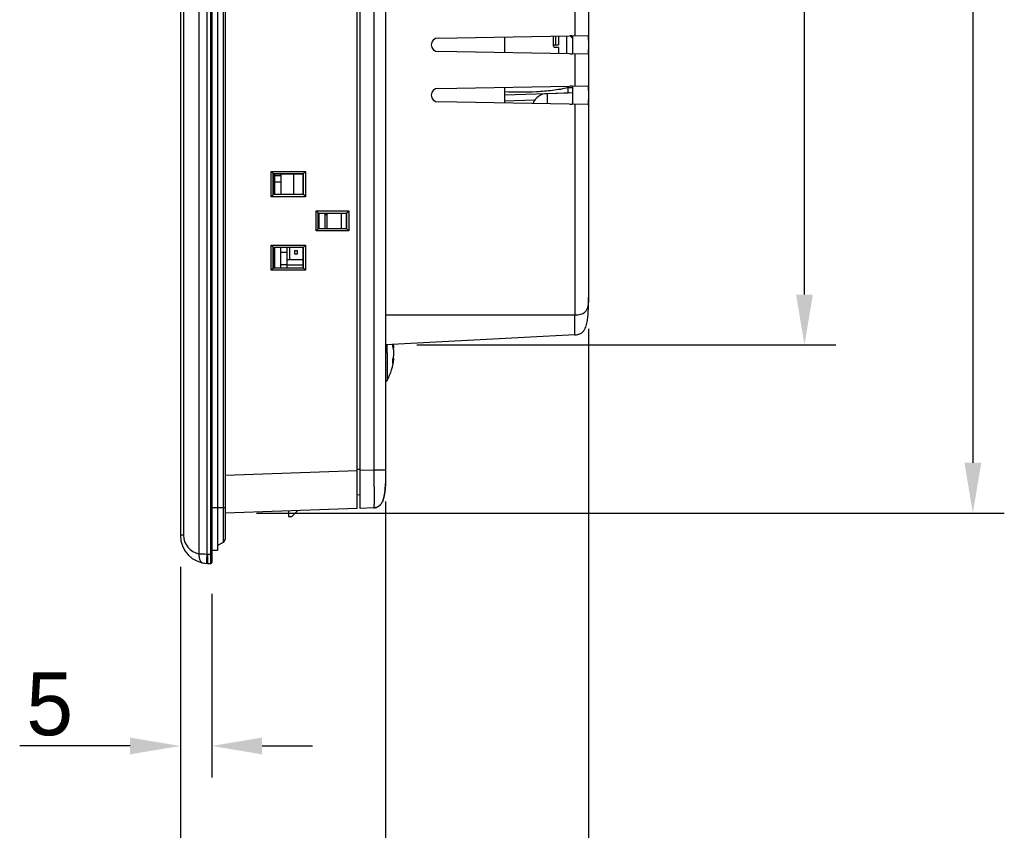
# Model space of a CAD drawing. Header units: millimetres. Extents: x 0 to 1189, y 0 to 841.
# Tile 14 of 29: x 609 to 766, y 319 to 448. Entities that reach past the tile are written whole.
import ezdxf

# ---------------------------------------------------------------- set-up
doc = ezdxf.new("R2010")
doc.units = ezdxf.units.MM
doc.header["$LTSCALE"] = 65.395
doc.header["$PDMODE"] = 3
doc.header["$PDSIZE"] = 0.01
doc.layers.get('0').update_dxf_attribs({"linetype": 'CONTINUOUS'})
doc.layers.get('Defpoints').update_dxf_attribs({"linetype": 'CONTINUOUS'})
doc.layers.add('11_COMPONENTS', color=7, linetype='CONTINUOUS')
doc.styles.get("Standard").update_dxf_attribs({"font": 'gothic.ttf'})
doc.dimstyles.new('WALL', dxfattribs={"dimtxt": 10, "dimasz": 8, "dimexe": 5, "dimexo": 5, "dimgap": 1.5, "dimtad": 1, "dimtoh": 1, "dimdsep": 46, "dimtxsty": 'STANDARD', "dimcen": 0, "dimadec": 0, "dimazin": 0, "dimtp": 0.001, "dimtm": 0.001, "dimtfac": 1, "dimtofl": 0, "dimtmove": 0, "dimatfit": 3, "dimfxl": 1, "dimtolj": 1, "dimarcsym": 0})

# ---------------------------------------------------------------- blocks, each defined once
blk = doc.blocks.new('*D11')
at = {"color": 0, "lineweight": -2}
for p, q in [((634.64, 361.35), (634.64, 327.84)), ((639.64, 357.04), (639.64, 327.84)), ((626.64, 332.84), (609.1, 332.84)), ((647.64, 332.84), (655.64, 332.84))]:
    blk.add_line(p, q, dxfattribs=at)
at = {"color": 0}
for points in [[(626.64, 334.17), (626.64, 331.51), (634.64, 332.84)], [(647.64, 334.17), (647.64, 331.51), (639.64, 332.84)]]:
    blk.add_solid(points, dxfattribs=at)
at = {"layer": 'Defpoints', "color": 0}
for p in [(634.64, 366.35), (639.64, 362.04), (639.64, 332.84)]:
    blk.add_point(p, dxfattribs=at)
at = {"color": 0, "insert": (613.87, 339.47), "char_height": 10, "attachment_point": 5}
blk.add_mtext('\\A1;5', dxfattribs=at)
blk = doc.blocks.new('*D12')
at = {"color": 0, "lineweight": -2}
for p, q in [((667.24, 371.7), (667.24, 299.85)), ((634.64, 361.35), (634.64, 299.85)), ((642.64, 304.85), (659.24, 304.85))]:
    blk.add_line(p, q, dxfattribs=at)
at = {"color": 0}
for points in [[(642.64, 306.18), (642.64, 303.52), (634.64, 304.85)], [(659.24, 306.18), (659.24, 303.52), (667.24, 304.85)]]:
    blk.add_solid(points, dxfattribs=at)
at = {"layer": 'Defpoints', "color": 0}
for p in [(667.24, 376.7), (634.64, 366.35), (667.24, 304.85)]:
    blk.add_point(p, dxfattribs=at)
at = {"color": 0, "insert": (650.94, 311.6), "char_height": 10, "attachment_point": 5}
blk.add_mtext('\\A1;32.6', dxfattribs=at)
blk = doc.blocks.new('*D13')
at = {"color": 0, "lineweight": -2}
for p, q in [((699.54, 399.2), (699.54, 275.46)), ((634.64, 361.35), (634.64, 275.46)), ((642.64, 280.46), (691.54, 280.46))]:
    blk.add_line(p, q, dxfattribs=at)
at = {"color": 0}
for points in [[(642.64, 281.79), (642.64, 279.13), (634.64, 280.46)], [(691.54, 281.79), (691.54, 279.13), (699.54, 280.46)]]:
    blk.add_solid(points, dxfattribs=at)
at = {"layer": 'Defpoints', "color": 0}
for p in [(699.54, 404.2), (634.64, 366.35), (699.54, 280.46)]:
    blk.add_point(p, dxfattribs=at)
at = {"color": 0, "insert": (667.09, 287.21), "char_height": 10, "attachment_point": 5}
blk.add_mtext('\\A1;64.9', dxfattribs=at)
blk = doc.blocks.new('*D14')
at = {"color": 0, "lineweight": -2}
for p, q in [((646.74, 570.8), (765.63, 570.8)), ((760.63, 562.8), (760.63, 377.87)), ((646.74, 369.87), (765.63, 369.87))]:
    blk.add_line(p, q, dxfattribs=at)
at = {"color": 0}
for points in [[(759.3, 562.8), (761.96, 562.8), (760.63, 570.8)], [(759.3, 377.87), (761.96, 377.87), (760.63, 369.87)]]:
    blk.add_solid(points, dxfattribs=at)
at = {"layer": 'Defpoints', "color": 0}
for p in [(641.74, 570.8), (641.74, 369.87), (760.63, 369.87)]:
    blk.add_point(p, dxfattribs=at)
at = {"color": 0, "insert": (753.88, 470.33), "char_height": 10, "attachment_point": 5, "rotation": 90}
blk.add_mtext('\\A1;200.9', dxfattribs=at)
blk = doc.blocks.new('*D15')
at = {"color": 0, "lineweight": -2}
for p, q in [((672.24, 544.03), (738.86, 544.03)), ((733.86, 404.63), (733.86, 536.03)), ((672.24, 396.63), (738.86, 396.63))]:
    blk.add_line(p, q, dxfattribs=at)
at = {"color": 0}
for points in [[(732.53, 536.03), (735.2, 536.03), (733.86, 544.03)], [(732.53, 404.63), (735.2, 404.63), (733.86, 396.63)]]:
    blk.add_solid(points, dxfattribs=at)
at = {"layer": 'Defpoints', "color": 0}
for p in [(667.24, 544.03), (733.86, 544.03), (667.24, 396.63)]:
    blk.add_point(p, dxfattribs=at)
at = {"color": 0, "insert": (727.11, 470.33), "char_height": 10, "attachment_point": 5, "rotation": 90}
blk.add_mtext('\\A1;147.4', dxfattribs=at)

msp = doc.modelspace()

# ---------------------------------------------------------------- linework, layer by layer
at = {"layer": '11_COMPONENTS', "color": 7, "linetype": 'Continuous'}
for p, q in [((639.64, 581.128), (639.64, 362.042)), ((637.599, 579.765), (637.599, 363.404)), ((638.861, 579.806), (638.861, 363.364)), ((639.433, 579.828), (639.433, 363.341)), ((634.64, 576.815), (634.64, 366.355)), ((635.141, 576.815), (635.141, 366.355)), ((640.54, 576.735), (640.54, 363.935)), ((641.44, 575.454), (641.44, 365.215)), ((641.74, 574.935), (641.74, 365.735)), ((662.74, 370.606), (662.74, 570.063)), ((663.24, 370.624), (663.24, 570.046)), ((667.24, 565.973), (667.24, 374.696)), ((665.38, 563.974), (665.38, 376.695)), ((699.54, 536.536), (699.54, 404.205)), ((697.354, 450.873), (697.354, 445.797)), ((675.604, 445.417), (699.395, 445.832)), ((686.175, 445.601), (686.175, 443.068)), ((693.94, 444.135), (693.94, 445.737)), ((694.34, 444.335), (694.34, 445.744)), ((694.74, 445.751), (694.74, 444.335)), ((696.058, 442.896), (696.058, 445.774)), ((696.606, 445.769), (697.04, 445.335)), ((697.04, 443.127), (697.04, 445.542)), ((699.395, 442.837), (675.604, 443.253)), ((694.088, 444.335), (694.34, 444.335)), ((694.74, 443.935), (694.14, 443.935)), ((694.34, 444.335), (694.74, 444.335)), ((694.74, 443.935), (694.74, 442.919)), ((697.354, 442.873), (697.354, 437.797)), ((675.604, 437.417), (699.395, 437.832)), ((686.175, 437.601), (686.175, 435.068)), ((686.175, 436.376), (696.299, 436.729)), ((692.953, 436.605), (697.04, 436.747)), ((697.04, 437.52), (696.299, 437.52)), ((696.299, 436.729), (696.299, 437.52)), ((696.519, 436.729), (696.299, 436.729)), ((697.04, 435.127), (697.04, 437.542)), ((699.395, 434.837), (675.604, 435.253)), ((691.003, 435.553), (686.175, 435.384)), ((692.953, 436.605), (692.953, 434.95)), ((697.354, 434.873), (697.354, 401.335)), ((649.104, 424.192), (654.514, 424.182)), ((649.42, 423.882), (649.104, 424.192)), ((649.104, 420.177), (649.104, 424.192)), ((649.421, 423.864), (649.42, 423.882)), ((649.42, 420.487), (649.42, 423.882)), ((649.421, 423.864), (654.193, 423.856)), ((649.54, 423.785), (649.421, 423.864)), ((654.14, 423.785), (649.54, 423.785)), ((649.54, 423.785), (649.54, 420.585)), ((649.64, 420.585), (649.64, 423.785)), ((649.64, 423.576), (650.64, 423.559)), ((650.64, 423.785), (650.64, 420.585)), ((652.64, 423.785), (652.64, 420.585)), ((654.14, 423.785), (654.175, 423.855)), ((654.14, 420.585), (654.14, 423.785)), ((654.175, 423.855), (654.193, 423.856)), ((654.175, 423.855), (654.175, 420.514)), ((654.193, 423.856), (654.514, 424.182)), ((654.514, 424.182), (654.514, 420.187)), ((649.64, 422.576), (650.64, 422.559)), ((649.42, 420.487), (649.104, 420.177)), ((654.514, 420.187), (649.104, 420.177)), ((649.42, 420.487), (649.421, 420.505)), ((649.54, 420.585), (649.421, 420.505)), ((654.193, 420.514), (649.421, 420.505)), ((649.54, 420.585), (654.14, 420.585)), ((654.14, 420.585), (654.175, 420.514)), ((654.193, 420.514), (654.175, 420.514)), ((654.193, 420.514), (654.514, 420.187)), ((656.224, 417.929), (661.408, 417.92)), ((656.539, 417.619), (656.224, 417.929)), ((656.224, 414.74), (656.224, 417.929)), ((656.54, 417.601), (656.539, 417.619)), ((656.539, 415.05), (656.539, 417.619)), ((656.54, 417.601), (661.086, 417.593)), ((656.64, 417.535), (656.54, 417.601)), ((661.04, 417.535), (656.64, 417.535)), ((656.64, 417.535), (656.64, 415.135)), ((657.64, 415.135), (657.64, 417.535)), ((657.64, 417.335), (657.94, 417.335)), ((657.94, 417.535), (657.94, 415.135)), ((660.24, 415.135), (660.24, 417.535)), ((661.04, 417.535), (661.069, 417.593)), ((661.04, 415.135), (661.04, 417.535)), ((661.069, 417.593), (661.086, 417.593)), ((661.069, 417.593), (661.069, 415.077)), ((661.086, 417.593), (661.408, 417.92)), ((661.408, 417.92), (661.408, 414.75)), ((656.539, 415.05), (656.224, 414.74)), ((656.539, 415.05), (656.54, 415.068)), ((656.64, 415.135), (656.54, 415.068)), ((661.086, 415.076), (656.54, 415.068)), ((656.64, 415.135), (661.04, 415.135)), ((661.04, 415.135), (661.069, 415.077)), ((661.086, 415.076), (661.069, 415.077)), ((661.086, 415.076), (661.408, 414.75)), ((661.408, 414.75), (656.224, 414.74)), ((649.104, 412.492), (654.514, 412.482)), ((649.42, 412.182), (649.104, 412.492)), ((649.104, 408.477), (649.104, 412.492)), ((649.421, 412.164), (649.42, 412.182)), ((649.42, 408.787), (649.42, 412.182)), ((649.421, 412.164), (654.193, 412.156)), ((649.54, 412.085), (649.421, 412.164)), ((654.14, 412.085), (649.54, 412.085)), ((649.54, 412.085), (649.54, 408.885)), ((649.64, 408.885), (649.64, 412.085)), ((650.64, 408.885), (650.64, 412.085)), ((651.64, 408.885), (651.64, 412.085)), ((651.99, 412.085), (651.99, 410.135)), ((654.14, 412.085), (654.175, 412.155)), ((654.14, 408.885), (654.14, 412.085)), ((654.175, 412.155), (654.193, 412.156)), ((654.175, 412.155), (654.175, 408.814)), ((654.193, 412.156), (654.514, 412.482)), ((654.514, 412.482), (654.514, 408.487)), ((651.64, 411.335), (650.64, 411.335)), ((654.14, 410.135), (651.64, 410.135)), ((653.29, 411.585), (652.79, 411.585)), ((652.79, 411.585), (652.79, 411.085)), ((652.79, 411.085), (653.29, 411.085)), ((653.29, 411.085), (653.29, 411.585)), ((649.42, 408.787), (649.104, 408.477)), ((649.42, 408.787), (649.421, 408.805)), ((649.54, 408.885), (649.421, 408.805)), ((654.193, 408.814), (649.421, 408.805)), ((649.54, 408.885), (654.14, 408.885)), ((651.64, 409.335), (650.64, 409.335)), ((651.64, 409.335), (654.14, 409.335)), ((654.14, 408.885), (654.175, 408.814)), ((654.193, 408.814), (654.175, 408.814)), ((654.193, 408.814), (654.514, 408.487)), ((654.514, 408.487), (649.104, 408.477)), ((697.354, 401.335), (667.24, 401.335)), ((697.354, 398.213), (667.24, 396.635)), ((667.495, 395.335), (667.495, 396.648)), ((668.598, 396.18), (668.483, 396.17)), ((667.495, 395.335), (667.495, 390.941)), ((668.598, 394.49), (668.483, 394.5)), ((662.74, 376.603), (641.74, 375.87)), ((663.24, 376.785), (662.74, 376.785)), ((665.38, 376.695), (663.24, 376.62)), ((667.24, 376.695), (665.38, 376.695)), ((667.223, 373.978), (667.229, 374.12)), ((667.229, 374.12), (667.234, 374.262)), ((667.234, 374.262), (667.237, 374.406)), ((667.237, 374.406), (667.239, 374.551)), ((667.239, 374.551), (667.24, 374.598)), ((667.24, 374.696), (667.24, 374.598)), ((663.24, 372.75), (662.74, 372.759)), ((667.111, 372.895), (667.132, 373.025)), ((641.74, 370.735), (639.64, 370.735)), ((662.74, 370.606), (641.74, 369.873)), ((651.825, 370.225), (651.856, 369.335)), ((652.356, 369.335), (653.316, 370.277)), ((665.38, 370.699), (663.24, 370.624)), ((651.856, 369.335), (652.356, 369.335)), ((635.141, 366.355), (634.64, 366.355)), ((641.44, 365.215), (640.54, 364.696)), ((638.983, 363.357), (639.433, 363.341)), ((639.64, 363.341), (639.433, 363.341)), ((640.54, 363.935), (639.64, 363.935)), ((638.983, 361.858), (639.433, 361.842))]:
    msp.add_line(p, q, dxfattribs=at)
for points in [[(665.504, 370.708), (665.608, 370.722), (665.709, 370.744), (665.808, 370.773), (665.903, 370.808), (665.996, 370.851), (666.085, 370.9), (666.171, 370.957), (666.253, 371.019), (666.331, 371.088), (666.405, 371.163), (666.475, 371.243), (666.541, 371.329), (666.603, 371.419), (666.662, 371.513), (666.716, 371.612), (666.767, 371.714), (666.815, 371.819), (666.859, 371.928), (666.9, 372.041), (666.938, 372.156), (666.974, 372.273), (667.006, 372.393), (667.036, 372.516), (667.064, 372.64), (667.089, 372.767), (667.111, 372.895)], [(667.132, 373.025), (667.151, 373.157), (667.167, 373.29), (667.182, 373.425), (667.195, 373.561), (667.206, 373.699), (667.215, 373.838), (667.223, 373.978)], [(665.38, 370.699), (665.399, 370.699), (665.504, 370.708)]]:
    msp.add_lwpolyline(points, dxfattribs=at)
for centre, radius, start, end in [((675.622, 444.335), 1.082, 91, 269), ((694.14, 444.135), 0.2, 180, 270), ((675.622, 436.335), 1.082, 91, 269), ((692.486, 436.639), 3.913, 13.0199, 16.9111), ((693.04, 434.106), 2.5, 92, 159.31241), ((663.91, 396.737), 4.509, 356.12153, 359.48762), ((664.141, 395.651), 4.489, 6.76549, 13.52952), ((659.638, 395.335), 9.002, 5.38805, 8.74186), ((659.64, 395.335), 9, 330.77534, 354.61231), ((664.146, 395.019), 4.483, 341.97716, 353.22863), ((659.565, 395.335), 9.035, 358.64497, 1.35503), ((663.902, 393.935), 4.518, 0.00616, 3.87391), ((663.959, 393.935), 4.46, 356.10122, 0.00241), ((667.058, 391.185), 0.5, 291.35509, 330.77534), ((651.468, 374.692), 15.772, 359.30311, 359.66034), ((639.14, 366.355), 4.5, 180, 268), ((638.141, 366.355), 3, 179.99999, 259.57803), ((641.14, 365.735), 0.6, 300, 0), ((639.738, 409.949), 46.593, 267.36836, 268.9211), ((639.088, 366.355), 3, 265.657, 267.99988), ((639.44, 362.042), 0.2, 268, 0)]:
    msp.add_arc(centre, radius, start, end, dxfattribs=at)
for points, knots in [([(697.04, 445.542), (697.04, 445.583), (697.031, 445.665), (696.934, 445.756), (696.789, 445.783), (696.682, 445.785), (696.621, 445.784)], [0, 0, 0, 0, 0.2205354, 0.4190788, 0.6702319, 1, 1, 1, 1]), ([(699.395, 445.832), (699.409, 445.832), (699.429, 445.805), (699.442, 445.766), (699.46, 445.691), (699.474, 445.566), (699.494, 445.296), (699.505, 444.88), (699.509, 444.335), (699.505, 443.789), (699.494, 443.374), (699.474, 443.103), (699.46, 442.979), (699.442, 442.904), (699.429, 442.865), (699.409, 442.837), (699.395, 442.837)], [0, 0, 0, 0, 0.0140482, 0.0264975, 0.0431479, 0.0889987, 0.1504587, 0.3107821, 0.4999987, 0.6892201, 0.84954, 0.9109997, 0.9568521, 0.9735025, 0.9859517, 1, 1, 1, 1]), ([(693.94, 444.135), (693.94, 444.18), (693.96, 444.271), (694.045, 444.335), (694.088, 444.335)], [0, 0, 0, 0, 0.5119547, 1, 1, 1, 1]), ([(693.94, 444.135), (693.94, 444.165), (693.964, 444.226), (694.036, 444.286), (694.12, 444.321), (694.179, 444.332), (694.209, 444.334)], [0, 0, 0, 0, 0.2516346, 0.5047036, 0.7555528, 1, 1, 1, 1]), ([(696.621, 442.886), (696.682, 442.885), (696.789, 442.886), (696.934, 442.913), (697.031, 443.004), (697.04, 443.086), (697.04, 443.127)], [0, 0, 0, 0, 0.3296415, 0.580782, 0.7793382, 1, 1, 1, 1]), ([(696.299, 437.52), (695.476, 437.316), (693.797, 437.039), (690.417, 436.765), (687.868, 436.78), (686.175, 436.856)], [0, 0, 0, 0, 0.2501388, 0.5001629, 1, 1, 1, 1]), ([(697.04, 437.542), (697.04, 437.583), (697.031, 437.665), (696.934, 437.756), (696.789, 437.783), (696.682, 437.785), (696.621, 437.784)], [0, 0, 0, 0, 0.2205354, 0.4190788, 0.6702319, 1, 1, 1, 1]), ([(699.395, 437.832), (699.409, 437.832), (699.429, 437.805), (699.442, 437.766), (699.46, 437.691), (699.474, 437.566), (699.494, 437.296), (699.505, 436.88), (699.509, 436.335), (699.505, 435.789), (699.494, 435.374), (699.474, 435.103), (699.46, 434.979), (699.442, 434.904), (699.429, 434.865), (699.409, 434.837), (699.395, 434.837)], [0, 0, 0, 0, 0.0140482, 0.0264975, 0.0431479, 0.0889987, 0.1504587, 0.3107821, 0.4999987, 0.6892201, 0.84954, 0.9109997, 0.9568521, 0.9735025, 0.9859517, 1, 1, 1, 1]), ([(696.621, 434.886), (696.682, 434.885), (696.789, 434.886), (696.934, 434.913), (697.031, 435.004), (697.04, 435.086), (697.04, 435.127)], [0, 0, 0, 0, 0.3296415, 0.580782, 0.7793382, 1, 1, 1, 1]), ([(697.354, 398.213), (697.514, 398.221), (697.831, 398.259), (698.281, 398.41), (698.656, 398.686), (698.922, 399.051), (699.104, 399.452), (699.269, 400.007), (699.392, 400.719), (699.472, 401.58), (699.516, 402.446), (699.537, 403.322), (699.54, 403.909), (699.54, 404.205)], [0, 0, 0, 0, 0.0679873, 0.1344736, 0.1990593, 0.2618074, 0.3235042, 0.3849329, 0.5069937, 0.6289231, 0.7512065, 0.8744661, 1, 1, 1, 1]), ([(699.54, 404.205), (699.54, 403.948), (699.527, 403.551), (699.471, 403.014), (699.39, 402.587), (699.264, 402.232), (699.096, 401.956), (698.815, 401.654), (698.363, 401.443), (697.824, 401.346), (697.513, 401.332), (697.354, 401.335)], [0, 0, 0, 0, 0.1820419, 0.2814114, 0.3833909, 0.4895607, 0.5469644, 0.611193, 0.7802828, 0.887042, 1, 1, 1, 1]), ([(697.354, 398.213), (697.356, 398.213), (697.359, 398.22), (697.362, 398.238), (697.366, 398.284), (697.37, 398.357), (697.373, 398.461), (697.375, 398.591), (697.377, 398.749), (697.378, 398.93), (697.378, 399.217), (697.377, 399.623), (697.373, 400.156), (697.366, 400.734), (697.359, 401.132), (697.354, 401.335)], [0, 0, 0, 0, 0.0016239, 0.0054169, 0.0200003, 0.0438969, 0.0769579, 0.1189533, 0.1694152, 0.2278153, 0.2936243, 0.4450193, 0.6177062, 0.8052024, 1, 1, 1, 1]), ([(668.598, 395.549), (668.589, 395.623), (668.547, 395.921), (668.477, 396.215), (668.409, 396.432)], [0, 0, 0, 0, 0.2473896, 1, 1, 1, 1]), ([(668.409, 394.24), (668.432, 394.313), (668.515, 394.602), (668.572, 394.898), (668.598, 395.122)], [0, 0, 0, 0, 0.2531316, 1, 1, 1, 1]), ([(665.38, 376.695), (665.389, 376.306), (665.405, 375.541), (665.423, 374.432), (665.434, 373.408), (665.438, 372.628), (665.437, 372.076), (665.434, 371.727), (665.43, 371.425), (665.424, 371.174), (665.416, 370.976), (665.407, 370.845), (665.4, 370.769), (665.394, 370.732), (665.389, 370.711), (665.383, 370.699), (665.38, 370.699)], [0, 0, 0, 0, 0.194727, 0.382088, 0.5547973, 0.706291, 0.772133, 0.8305489, 0.8810127, 0.9229994, 0.9560458, 0.9799299, 0.988392, 0.9945193, 0.9983274, 1, 1, 1, 1]), ([(667.24, 374.598), (667.237, 374.148), (667.197, 373.295), (667.006, 372.269), (666.714, 371.567), (666.41, 371.128), (665.964, 370.789), (665.582, 370.706), (665.38, 370.699)], [0, 0, 0, 0, 0.2844463, 0.5384886, 0.6536326, 0.7625728, 0.8719182, 1, 1, 1, 1]), ([(637.599, 363.404), (637.581, 363.23), (637.585, 362.89), (637.716, 362.429), (637.963, 362.076), (638.207, 361.951), (638.326, 361.929)], [0, 0, 0, 0, 0.2953623, 0.5638717, 0.7959131, 1, 1, 1, 1]), ([(638.861, 363.364), (638.853, 363.266), (638.839, 363.076), (638.821, 362.799), (638.807, 362.544), (638.796, 362.321), (638.79, 362.158), (638.788, 362.05), (638.788, 361.987), (638.789, 361.938), (638.791, 361.901), (638.793, 361.882), (638.796, 361.868), (638.799, 361.868)], [0, 0, 0, 0, 0.194788, 0.3820236, 0.5545462, 0.7057615, 0.8298985, 0.8802892, 0.9222433, 0.9553597, 0.979367, 0.9941112, 1, 1, 1, 1]), ([(638.983, 363.357), (638.98, 363.259), (638.974, 363.068), (638.967, 362.791), (638.963, 362.535), (638.961, 362.311), (638.962, 362.148), (638.964, 362.04), (638.967, 361.977), (638.97, 361.928), (638.973, 361.89), (638.976, 361.871), (638.98, 361.858), (638.983, 361.858)], [0, 0, 0, 0, 0.1947111, 0.3819139, 0.5544359, 0.7056711, 0.8298371, 0.8802427, 0.9222107, 0.9553389, 0.9793555, 0.9941063, 1, 1, 1, 1]), ([(639.433, 363.341), (639.433, 363.244), (639.432, 363.052), (639.431, 362.775), (639.43, 362.519), (639.43, 362.295), (639.43, 362.132), (639.431, 362.023), (639.431, 361.961), (639.431, 361.911), (639.432, 361.879), (639.432, 361.859), (639.434, 361.851), (639.431, 361.842), (639.433, 361.842)], [0, 0, 0, 0, 0.1950175, 0.382574, 0.5554706, 0.7070267, 0.8313965, 0.8818468, 0.9238095, 0.9568744, 0.9807338, 0.9891299, 0.9951459, 1, 1, 1, 1])]:
    msp.add_open_spline(points, degree=3, knots=knots, dxfattribs=at)

# ---------------------------------------------------------------- dimensions: what is measured, and where the dimension line sits
at = {"color": 5}
dim = msp.add_linear_dim(base=(760.629, 369.873), p1=(641.74, 570.796), p2=(641.74, 369.873), angle=90, dimstyle='WALL', override={"dimdec": 1}, dxfattribs=at)
dim.commit()
dim.dimension.update_dxf_attribs({"geometry": '*D14', "text_midpoint": (760.629, 470.335), "dimtype": 160})
dim = msp.add_linear_dim(base=(733.864, 544.035), p1=(667.24, 396.635), p2=(667.24, 544.035), angle=90, dimstyle='WALL', dxfattribs=at)
dim.commit()
dim.dimension.update_dxf_attribs({"geometry": '*D15', "text_midpoint": (727.113, 470.335)})
for base, p2, picture, middle in [((699.54, 280.461), (699.54, 404.205), '*D13', (667.09, 287.213)), ((667.24, 304.85), (667.24, 376.695), '*D12', (650.94, 311.601))]:
    dim = msp.add_linear_dim(base=base, p1=(634.64, 366.355), p2=p2, dimstyle='WALL', dxfattribs=at)
    dim.commit()
    dim.dimension.update_dxf_attribs({"geometry": picture, "text_midpoint": middle})
dim = msp.add_linear_dim(base=(639.64, 332.84), p1=(634.64, 366.355), p2=(639.64, 362.042), dimstyle='WALL', dxfattribs=at)
dim.commit()
dim.dimension.update_dxf_attribs({"geometry": '*D11', "text_midpoint": (613.87, 332.84), "dimtype": 160})

doc.saveas('drawing.dxf')
